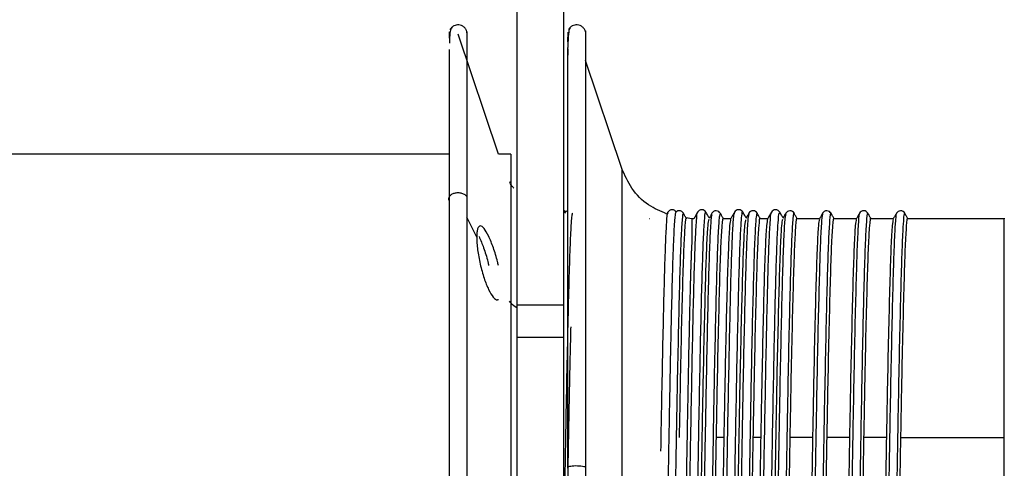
# Paper-space layout '_Normal a' of a CAD drawing. Header units: inches. Extents: x -0.5 to 3.7, y -6.4 to 5.5.
# Tile 4 of 5: x 1.6 to 3.7, y -0.2 to 0.7. Entities that reach past the tile are written whole.
import ezdxf

# ---------------------------------------------------------------- set-up
doc = ezdxf.new("R2010")
doc.units = ezdxf.units.IN
doc.header["$MEASUREMENT"] = 0

psp = doc.layouts.new('_Normal a')

# ---------------------------------------------------------------- linework, layer by layer
at = {"color": 7, "linetype": 'Continuous', "lineweight": 25}
for p, q in [((2.6559, 5.4631), (2.6559, -6.3624)), ((2.7559, 5.4631), (2.7559, -6.3624)), ((2.5119, 0.697), (2.5117, 0.6838)), ((2.7647, 0.6962), (2.7645, 0.6756)), ((2.512, 0.6837), (2.512, 0.682)), ((2.6168, 0.4362), (2.5306, 0.6921)), ((2.7648, 0.6856), (2.7648, 0.6755)), ((2.8799, 0.4057), (2.8025, 0.6356)), ((2.512, 0.4362), (0.6749, 0.4362)), ((2.6434, 0.4362), (2.6168, 0.4362)), ((2.5704, 0.2588), (2.5496, 0.3014)), ((2.9397, 0.2981), (2.9395, 0.2984)), ((2.9786, 0.3124), (2.9757, 0.3074)), ((2.9786, 0.3103), (2.9787, 0.3102)), ((3.0292, 0.2984), (3.0172, 0.3002)), ((3.0337, 0.2984), (3.0291, 0.2984)), ((3.1125, 0.2984), (3.0968, 0.2984)), ((3.1513, 0.3077), (3.1511, 0.3072)), ((3.1912, 0.2984), (3.1755, 0.2984)), ((3.2477, 0.3085), (3.2476, 0.3093)), ((3.3019, 0.2984), (3.2543, 0.2984)), ((3.3807, 0.2984), (3.333, 0.2984)), ((3.3875, 0.3089), (3.3874, 0.3092)), ((3.4594, 0.2984), (3.4117, 0.2984)), ((3.4662, 0.3079), (3.4661, 0.308)), ((3.6963, 0.2984), (3.4905, 0.2984)), ((2.6559, 0.1145), (2.7559, 0.1145)), ((2.6559, 0.0459), (2.7559, 0.0459)), ((3.0978, -0.1684), (3.0819, -0.1684)), ((3.1765, -0.1684), (3.1606, -0.1684)), ((3.2872, -0.1684), (3.2394, -0.1684)), ((3.366, -0.1684), (3.3181, -0.1684)), ((3.4447, -0.1684), (3.3969, -0.1684)), ((3.4756, -0.1684), (3.6963, -0.1684))]:
    psp.add_line(p, q, dxfattribs=at)
for points, knots in [([(2.5177, 0.7057), (2.5165, 0.705), (2.5143, 0.7038), (2.5126, 0.6897), (2.5121, 0.677), (2.512, 0.6728)], [0, 0, 0, 0, 0.446581, 0.815259, 1, 1, 1, 1]), ([(2.5496, 0.6972), (2.549, 0.699), (2.5477, 0.7027), (2.5436, 0.7073), (2.5383, 0.7106), (2.5324, 0.712), (2.5267, 0.7116), (2.5214, 0.7098), (2.5165, 0.7064), (2.5143, 0.703), (2.5132, 0.7012)], [0, 0, 0, 0, 0.120838, 0.24988, 0.381863, 0.510725, 0.631265, 0.745703, 0.869469, 1, 1, 1, 1]), ([(2.5496, 0.6951), (2.5496, 0.6958), (2.5496, 0.7029), (2.5496, 0.6747), (2.5496, 0.6076), (2.5496, 0.4975), (2.5496, 0.3952), (2.5496, 0.344)], [0, 0, 0, 0, 0.02594, 0.269455, 0.51297, 0.756485, 1, 1, 1, 1]), ([(2.7708, 0.7052), (2.7696, 0.7048), (2.7672, 0.7041), (2.7655, 0.6861), (2.765, 0.6687), (2.7649, 0.6633)], [0, 0, 0, 0, 0.439646, 0.824937, 1, 1, 1, 1]), ([(2.8025, 0.6972), (2.8019, 0.699), (2.8005, 0.7027), (2.7965, 0.7073), (2.7912, 0.7106), (2.7853, 0.712), (2.7795, 0.7117), (2.7742, 0.7098), (2.7694, 0.7064), (2.7672, 0.703), (2.7661, 0.7013)], [0, 0, 0, 0, 0.120794, 0.249924, 0.382036, 0.510964, 0.631414, 0.745642, 0.869377, 1, 1, 1, 1]), ([(2.8025, 0.6967), (2.8025, 0.6969), (2.8025, 0.7042), (2.8025, 0.678), (2.8025, 0.6153), (2.8025, 0.5065), (2.8025, 0.3624), (2.8025, 0.1866), (2.8025, -0.013), (2.8025, -0.1588), (2.8025, -0.2317)], [0, 0, 0, 0, 0.0031, 0.145514, 0.287929, 0.430343, 0.572757, 0.715171, 0.857586, 1, 1, 1, 1]), ([(2.512, 0.3362), (2.512, 0.3872), (2.512, 0.4892), (2.512, 0.593), (2.512, 0.6504), (2.512, 0.6592), (2.512, 0.6593)], [0, 0, 0, 0, 0.332691, 0.665383, 0.998074, 1, 1, 1, 1]), ([(2.7648, 0.6608), (2.7647, 0.6574), (2.7644, 0.6467), (2.7642, 0.6313), (2.7642, 0.6188), (2.7642, 0.6178)], [0, 0, 0, 0, 0.297234, 0.943334, 1, 1, 1, 1]), ([(2.7648, -0.2338), (2.7648, -0.1617), (2.7648, -0.0174), (2.7648, 0.1803), (2.7648, 0.3541), (2.7648, 0.4981), (2.7648, 0.6008), (2.7648, 0.6557), (2.7648, 0.6634), (2.7648, 0.6637)], [0, 0, 0, 0, 0.165654, 0.331308, 0.496962, 0.662616, 0.82827, 0.993924, 1, 1, 1, 1]), ([(2.6434, 0.4362), (2.6434, 0.4362), (2.6434, 0.3429), (2.6434, 0.0106), (2.6434, -0.2147), (2.6434, -0.4496)], [0, 0, 0, 0, 0.5, 0.5, 1, 1, 1, 1]), ([(2.9763, 0.3085), (2.9629, 0.3142), (2.934, 0.3265), (2.8996, 0.3611), (2.8864, 0.3911), (2.8799, 0.4056)], [0, 0, 0, 0, 0.308889, 0.662965, 1, 1, 1, 1]), ([(2.8799, 0.404), (2.8799, 0.4044), (2.8799, 0.4055), (2.8799, 0.3937), (2.8799, 0.3701), (2.8799, 0.3353), (2.8799, 0.2788), (2.8799, 0.1922), (2.8799, 0.0718), (2.8799, -0.052), (2.8799, -0.1713), (2.8799, -0.2501), (2.8799, -0.2871)], [0, 0, 0, 0, 0.041684, 0.130143, 0.216629, 0.300617, 0.381678, 0.533598, 0.671187, 0.794251, 0.903466, 1, 1, 1, 1]), ([(2.6494, 0.3638), (2.6479, 0.3654), (2.6441, 0.3693), (2.6421, 0.3744), (2.6409, 0.3774)], [0, 0, 0, 0, 0.406267, 1, 1, 1, 1]), ([(2.512, 0.3362), (2.5112, 0.3377), (2.5108, 0.3395), (2.5112, 0.3433), (2.5119, 0.3452), (2.5145, 0.3486), (2.5163, 0.3501), (2.5204, 0.3523), (2.5227, 0.3531), (2.5271, 0.354), (2.5297, 0.3542), (2.5349, 0.3539), (2.5376, 0.3534), (2.5425, 0.3516), (2.5446, 0.3503), (2.5479, 0.3473), (2.549, 0.3456), (2.5496, 0.344)], [0, 0, 0, 0, 0.125, 0.125, 0.25, 0.25, 0.375, 0.375, 0.5, 0.5, 0.625, 0.625, 0.75, 0.75, 0.875, 0.875, 1, 1, 1, 1]), ([(2.5496, 0.344), (2.5496, 0.2869), (2.5496, 0.1726), (2.5496, -0.0309), (2.5496, -0.2483), (2.5496, -0.474), (2.5496, -0.6986), (2.5496, -0.9137), (2.5496, -1.111), (2.5496, -1.2828), (2.5496, -1.4228), (2.5496, -1.5244), (2.5496, -1.5864), (2.5496, -1.5918), (2.5496, -1.5943)], [0, 0, 0, 0, 0.08408, 0.168159, 0.252239, 0.336319, 0.420399, 0.504478, 0.588558, 0.672638, 0.756717, 0.840797, 0.924877, 1, 1, 1, 1]), ([(2.512, -1.5692), (2.512, -1.5688), (2.512, -1.5631), (2.512, -1.5115), (2.512, -1.4137), (2.512, -1.2743), (2.512, -1.1045), (2.512, -0.9091), (2.512, -0.6961), (2.512, -0.4737), (2.512, -0.2503), (2.512, -0.035), (2.512, 0.1665), (2.512, 0.2796), (2.512, 0.3362)], [0, 0, 0, 0, 0.008173, 0.098339, 0.188505, 0.278671, 0.368837, 0.459003, 0.549169, 0.639335, 0.729502, 0.819668, 0.909834, 1, 1, 1, 1]), ([(2.76, 0.3126), (2.7592, 0.3141), (2.7582, 0.3158), (2.7562, 0.3162), (2.756, 0.3163)], [0, 0, 0, 0, 0.907569, 1, 1, 1, 1]), ([(2.9964, 0.3124), (2.9954, 0.3138), (2.9934, 0.3165), (2.9875, 0.3183), (2.9817, 0.3165), (2.9796, 0.3138), (2.9786, 0.3124)], [0, 0, 0, 0, 0.246863, 0.500417, 0.753763, 1, 1, 1, 1]), ([(3.0115, 0.3101), (3.0105, 0.3115), (3.0084, 0.3142), (3.0026, 0.3159), (2.9975, 0.3145), (2.9958, 0.3125), (2.9953, 0.3117)], [0, 0, 0, 0, 0.276807, 0.561979, 0.847556, 1, 1, 1, 1]), ([(3.0596, 0.3124), (3.0586, 0.3138), (3.0565, 0.3165), (3.0507, 0.3183), (3.0449, 0.3165), (3.0428, 0.3138), (3.0418, 0.3124)], [0, 0, 0, 0, 0.24687, 0.50057, 0.753988, 1, 1, 1, 1]), ([(3.0902, 0.31), (3.0892, 0.3114), (3.0872, 0.3141), (3.0814, 0.3159), (3.0755, 0.3142), (3.0735, 0.3115), (3.0725, 0.3101)], [0, 0, 0, 0, 0.24598, 0.499246, 0.752884, 1, 1, 1, 1]), ([(3.0989, -1.2096), (3.099, -1.21), (3.1, -1.2119), (3.1016, -1.1927), (3.1038, -1.1519), (3.1059, -1.0888), (3.1081, -1.0074), (3.1103, -0.9091), (3.1124, -0.7976), (3.1145, -0.676), (3.1167, -0.5475), (3.1189, -0.4159), (3.121, -0.2858), (3.1231, -0.1604), (3.1253, -0.0431), (3.1275, 0.0619), (3.1296, 0.1518), (3.1317, 0.224), (3.1339, 0.2771), (3.1361, 0.3059), (3.1375, 0.3171), (3.1382, 0.3124), (3.1382, 0.3123)], [0, 0, 0, 0, 0.0147494, 0.0698109, 0.1246385, 0.1787379, 0.2335078, 0.2885813, 0.3431429, 0.3973364, 0.452302, 0.5072911, 0.5615247, 0.6160329, 0.6710991, 0.7259081, 0.7800058, 0.8347955, 0.8898657, 0.9444009, 0.9986136, 1, 1, 1, 1]), ([(3.1383, 0.3125), (3.1373, 0.3138), (3.1353, 0.3165), (3.1294, 0.3183), (3.1236, 0.3165), (3.1216, 0.3138), (3.1206, 0.3124)], [0, 0, 0, 0, 0.246747, 0.500557, 0.754091, 1, 1, 1, 1]), ([(3.1689, 0.3101), (3.1679, 0.3115), (3.1659, 0.3142), (3.1601, 0.3159), (3.1542, 0.3142), (3.1522, 0.3115), (3.1512, 0.3101)], [0, 0, 0, 0, 0.245779, 0.499298, 0.753164, 1, 1, 1, 1]), ([(3.217, 0.3125), (3.216, 0.3138), (3.214, 0.3165), (3.2082, 0.3183), (3.2023, 0.3165), (3.2003, 0.3137), (3.1993, 0.3124)], [0, 0, 0, 0, 0.246997, 0.500592, 0.753894, 1, 1, 1, 1]), ([(3.2477, 0.3101), (3.2467, 0.3115), (3.2446, 0.3142), (3.2388, 0.3159), (3.233, 0.3141), (3.2309, 0.3114), (3.2299, 0.3101)], [0, 0, 0, 0, 0.245887, 0.499279, 0.753026, 1, 1, 1, 1]), ([(3.3265, 0.31), (3.3255, 0.3114), (3.3234, 0.3141), (3.3176, 0.3159), (3.3117, 0.3142), (3.3097, 0.3115), (3.3087, 0.3101)], [0, 0, 0, 0, 0.245998, 0.499242, 0.752861, 1, 1, 1, 1]), ([(3.4052, 0.3101), (3.4042, 0.3114), (3.4021, 0.3142), (3.3963, 0.3159), (3.3905, 0.3142), (3.3884, 0.3115), (3.3874, 0.3101)], [0, 0, 0, 0, 0.245745, 0.499303, 0.753205, 1, 1, 1, 1]), ([(3.4839, 0.3101), (3.4829, 0.3115), (3.4809, 0.3142), (3.475, 0.3159), (3.4692, 0.3141), (3.4671, 0.3114), (3.4661, 0.3101)], [0, 0, 0, 0, 0.245852, 0.499287, 0.753074, 1, 1, 1, 1]), ([(2.7751, 0.3077), (2.7749, 0.3087), (2.774, 0.3134), (2.7722, 0.2958), (2.7698, 0.2546), (2.7676, 0.1879), (2.7653, 0.1002), (2.7629, -0.0066), (2.7606, -0.1281), (2.7584, -0.2602), (2.7568, -0.3549), (2.7559, -0.4038), (2.7559, -0.4061)], [0, 0, 0, 0, 0.03391, 0.154348, 0.275088, 0.394163, 0.51388, 0.634745, 0.754707, 0.87361, 0.994247, 1, 1, 1, 1]), ([(2.7648, 0.3149), (2.7634, 0.3146), (2.7602, 0.314), (2.7585, 0.3115), (2.7575, 0.3101)], [0, 0, 0, 0, 0.423955, 1, 1, 1, 1]), ([(2.7598, 0.3125), (2.7598, 0.3127), (2.7599, 0.3129), (2.7599, 0.3126), (2.7599, 0.3124)], [0, 0, 0, 0, 0.408499, 1, 1, 1, 1]), ([(2.957, -1.2117), (2.9574, -1.2109), (2.9578, -1.209), (2.9586, -1.2026), (2.9591, -1.1982), (2.9603, -1.1814), (2.9611, -1.1653), (2.9628, -1.1242), (2.9636, -1.0992), (2.9652, -1.0411), (2.966, -1.008), (2.9673, -0.9534), (2.9677, -0.9343), (2.9685, -0.8947), (2.9689, -0.8742), (2.9698, -0.8317), (2.9702, -0.8099), (2.971, -0.7651), (2.9714, -0.7421), (2.9722, -0.6953), (2.9726, -0.6715), (2.9734, -0.6232), (2.9738, -0.5988), (2.9747, -0.5495), (2.9751, -0.5246), (2.9759, -0.4748), (2.9763, -0.4497), (2.9776, -0.3748), (2.9784, -0.325), (2.98, -0.2276), (2.9808, -0.1801), (2.9821, -0.1117), (2.9825, -0.0895), (2.9833, -0.0462), (2.9837, -0.0252), (2.9845, 0.0154), (2.985, 0.035), (2.9858, 0.0725), (2.9862, 0.0904), (2.9874, 0.1417), (2.9882, 0.1719), (2.9894, 0.2112), (2.9898, 0.2233), (2.9907, 0.2454), (2.9911, 0.2553), (2.9919, 0.2729), (2.9923, 0.2805), (2.9932, 0.2934), (2.9936, 0.2987), (2.9944, 0.3068), (2.9948, 0.3096), (2.9956, 0.3128), (2.996, 0.3132), (2.9964, 0.3124)], [0, 0, 0, 0, 0.03125, 0.03125, 0.0625, 0.0625, 0.125, 0.125, 0.1875, 0.1875, 0.25, 0.25, 0.28125, 0.28125, 0.3125, 0.3125, 0.34375, 0.34375, 0.375, 0.375, 0.40625, 0.40625, 0.4375, 0.4375, 0.46875, 0.46875, 0.5, 0.5, 0.5625, 0.5625, 0.625, 0.625, 0.65625, 0.65625, 0.6875, 0.6875, 0.71875, 0.71875, 0.75, 0.75, 0.8125, 0.8125, 0.84375, 0.84375, 0.875, 0.875, 0.90625, 0.90625, 0.9375, 0.9375, 0.96875, 0.96875, 1, 1, 1, 1]), ([(2.9635, -0.1975), (2.9641, -0.166), (2.9654, -0.0932), (2.9674, 0.0089), (2.9695, 0.1071), (2.9716, 0.1888), (2.9738, 0.2523), (2.976, 0.2931), (2.9775, 0.3123), (2.9784, 0.3107), (2.9786, 0.3103)], [0, 0, 0, 0, 0.1098272, 0.2533216, 0.3947805, 0.5375203, 0.681417, 0.8243382, 0.9657152, 1, 1, 1, 1]), ([(3.0114, 0.3075), (3.0109, 0.3081), (3.0096, 0.3096), (3.0074, 0.2823), (3.0051, 0.2306), (3.0029, 0.1552), (3.0006, 0.0595), (2.9982, -0.0536), (2.9959, -0.1798), (2.9937, -0.3152), (2.9913, -0.4554), (2.989, -0.5952), (2.9868, -0.7299), (2.9844, -0.8554), (2.982, -0.9672), (2.9798, -1.0612), (2.9775, -1.1351), (2.9751, -1.1842), (2.9733, -1.2082), (2.9723, -1.2069), (2.972, -1.2065)], [0, 0, 0, 0, 0.0401669, 0.0992446, 0.1580674, 0.2161522, 0.2750411, 0.3340912, 0.3923341, 0.4508654, 0.5099712, 0.5686483, 0.6267884, 0.6857774, 0.7447529, 0.8028798, 0.8615813, 0.9206848, 0.9791872, 1, 1, 1, 1]), ([(3.0025, -1.2109), (3.0026, -1.2113), (3.0034, -1.2159), (3.0049, -1.2037), (3.0071, -1.1726), (3.0092, -1.1179), (3.0113, -1.0444), (3.0135, -0.9528), (3.0157, -0.8466), (3.0178, -0.729), (3.02, -0.603), (3.0222, -0.472), (3.0243, -0.3409), (3.0264, -0.213), (3.0286, -0.0918), (3.0308, 0.0189), (3.0329, 0.1155), (3.035, 0.1954), (3.0372, 0.2571), (3.0394, 0.2958), (3.0409, 0.3134), (3.0418, 0.3112), (3.0419, 0.3108)], [0, 0, 0, 0, 0.0048771, 0.0598071, 0.114854, 0.1692073, 0.2236202, 0.2786826, 0.3335811, 0.3877149, 0.4424401, 0.4975387, 0.5521943, 0.6063595, 0.6613042, 0.7163424, 0.7706678, 0.8251102, 0.8801793, 0.9350612, 0.9891881, 1, 1, 1, 1]), ([(3.0032, -0.1684), (3.004, -0.1242), (3.0056, -0.0355), (3.0081, 0.0789), (3.0106, 0.1732), (3.013, 0.2443), (3.0155, 0.2857), (3.0172, 0.3028), (3.018, 0.2981), (3.018, 0.298)], [0, 0, 0, 0, 0.164951, 0.331823, 0.4974, 0.661789, 0.828532, 0.994624, 1, 1, 1, 1]), ([(3.0184, 0.2981), (3.0172, 0.3001), (3.0149, 0.3041), (3.0126, 0.3081), (3.0115, 0.3101)], [0, 0, 0, 0, 0.499998, 1, 1, 1, 1]), ([(3.0201, -1.2103), (3.0207, -1.2086), (3.0221, -1.2048), (3.0242, -1.1719), (3.0263, -1.1183), (3.0284, -1.0445), (3.0306, -0.9531), (3.0328, -0.8468), (3.0348, -0.7292), (3.037, -0.6032), (3.0392, -0.4723), (3.0414, -0.3412), (3.0434, -0.2133), (3.0456, -0.0921), (3.0478, 0.0186), (3.0499, 0.1153), (3.0521, 0.1953), (3.0543, 0.2569), (3.0565, 0.2962), (3.0581, 0.3142), (3.0592, 0.3108), (3.0595, 0.3098)], [0, 0, 0, 0, 0.046103, 0.1011483, 0.1554998, 0.209911, 0.2649717, 0.3198686, 0.3740007, 0.4287241, 0.483821, 0.5384749, 0.5926384, 0.6475813, 0.7026179, 0.7569416, 0.8113823, 0.8664496, 0.9213298, 0.975455, 1, 1, 1, 1]), ([(3.0292, 0.2974), (3.0292, 0.2968), (3.0292, 0.2955), (3.0292, 0.2782), (3.0292, 0.2559), (3.0292, 0.2447)], [0, 0, 0, 0, 0.289732, 0.644866, 1, 1, 1, 1]), ([(3.0726, 0.3072), (3.0721, 0.307), (3.0709, 0.3064), (3.0688, 0.2767), (3.0665, 0.222), (3.0643, 0.1437), (3.0619, 0.0456), (3.0596, -0.0695), (3.0573, -0.1972), (3.055, -0.3334), (3.0527, -0.4739), (3.0504, -0.6132), (3.0481, -0.747), (3.0458, -0.871), (3.0434, -0.9806), (3.0412, -1.0721), (3.0389, -1.1431), (3.0365, -1.1892), (3.0346, -1.2109), (3.0335, -1.2074), (3.0332, -1.2063)], [0, 0, 0, 0, 0.0347624, 0.0937533, 0.1523563, 0.210368, 0.2692256, 0.32811, 0.386148, 0.4447025, 0.5036981, 0.5621333, 0.6202552, 0.6791897, 0.7379766, 0.7959539, 0.8546559, 0.9136258, 0.9718659, 1, 1, 1, 1]), ([(3.0418, 0.3124), (3.0404, 0.3101), (3.0377, 0.3053), (3.0349, 0.3005), (3.0335, 0.2981)], [0, 0, 0, 0, 0.500003, 1, 1, 1, 1]), ([(3.0902, 0.3084), (3.0895, 0.3084), (3.0881, 0.3082), (3.0859, 0.2768), (3.0836, 0.2218), (3.0813, 0.1436), (3.079, 0.0454), (3.0766, -0.0698), (3.0744, -0.1974), (3.0721, -0.3337), (3.0697, -0.4742), (3.0674, -0.6135), (3.0652, -0.7473), (3.0628, -0.8712), (3.0605, -0.9808), (3.0583, -1.0722), (3.0559, -1.1434), (3.0536, -1.1887), (3.0519, -1.2098), (3.051, -1.2076), (3.0509, -1.2073)], [0, 0, 0, 0, 0.049057, 0.1082207, 0.1669952, 0.2251768, 0.2842068, 0.3432637, 0.4014717, 0.4601976, 0.519366, 0.5779724, 0.6362645, 0.6953715, 0.7543306, 0.8124777, 0.8713517, 0.9304943, 0.9889049, 1, 1, 1, 1]), ([(3.0655, 0.2968), (3.0648, 0.2939), (3.0632, 0.2878), (3.0608, 0.2434), (3.0584, 0.1735), (3.056, 0.0788), (3.0534, -0.0355), (3.0518, -0.1242), (3.051, -0.1684)], [0, 0, 0, 0, 0.152181, 0.322805, 0.491016, 0.660461, 0.831219, 1, 1, 1, 1]), ([(3.0667, 0.3001), (3.0657, 0.3018), (3.0633, 0.3059), (3.061, 0.31), (3.0596, 0.3124)], [0, 0, 0, 0, 0.417748, 1, 1, 1, 1]), ([(3.0725, 0.3101), (3.0713, 0.3081), (3.0693, 0.3046), (3.0672, 0.3011), (3.0663, 0.2995)], [0, 0, 0, 0, 0.565592, 1, 1, 1, 1]), ([(3.0813, -1.209), (3.0817, -1.21), (3.0827, -1.2128), (3.0846, -1.193), (3.0868, -1.1517), (3.0888, -1.0887), (3.091, -1.0072), (3.0932, -0.9089), (3.0954, -0.7974), (3.0974, -0.6758), (3.0996, -0.5472), (3.1018, -0.4157), (3.1039, -0.2855), (3.1061, -0.1601), (3.1083, -0.0428), (3.1105, 0.0621), (3.1125, 0.1519), (3.1147, 0.2243), (3.1169, 0.2763), (3.1189, 0.3067), (3.1201, 0.3094), (3.1206, 0.3106)], [0, 0, 0, 0, 0.028273, 0.083366, 0.138225, 0.192355, 0.247156, 0.302261, 0.356853, 0.411078, 0.466075, 0.521095, 0.575359, 0.629898, 0.684996, 0.739836, 0.793964, 0.848785, 0.903887, 0.958453, 1, 1, 1, 1]), ([(3.0819, -0.1684), (3.0827, -0.1242), (3.0843, -0.0355), (3.0869, 0.0789), (3.0893, 0.1732), (3.0917, 0.2443), (3.0942, 0.2857), (3.0959, 0.3028), (3.0968, 0.2981), (3.0968, 0.298)], [0, 0, 0, 0, 0.164951, 0.331823, 0.4974, 0.661789, 0.828532, 0.994624, 1, 1, 1, 1]), ([(3.0971, 0.2981), (3.096, 0.3001), (3.0937, 0.3041), (3.0913, 0.3081), (3.0902, 0.3101)], [0, 0, 0, 0, 0.4999978, 1, 1, 1, 1]), ([(3.1123, 0.2967), (3.1116, 0.2939), (3.1101, 0.2879), (3.1077, 0.244), (3.1052, 0.1743), (3.1028, 0.08), (3.1003, -0.0346), (3.0978, -0.1649), (3.0962, -0.2601), (3.0954, -0.3075)], [0, 0, 0, 0, 0.127374, 0.273102, 0.41939, 0.56361, 0.708888, 0.855292, 1, 1, 1, 1]), ([(3.1511, 0.3072), (3.1506, 0.3062), (3.1494, 0.3039), (3.1473, 0.2707), (3.145, 0.2128), (3.1427, 0.1317), (3.1404, 0.0311), (3.138, -0.0859), (3.1358, -0.2149), (3.1335, -0.352), (3.1311, -0.4926), (3.1288, -0.6315), (3.1266, -0.7642), (3.1242, -0.8866), (3.1219, -0.9939), (3.1196, -1.0828), (3.1173, -1.1509), (3.1149, -1.1934), (3.1132, -1.2121), (3.1122, -1.2077), (3.1119, -1.2065)], [0, 0, 0, 0, 0.038976, 0.098187, 0.156876, 0.215177, 0.274311, 0.333337, 0.391532, 0.450416, 0.509609, 0.568107, 0.626574, 0.685762, 0.744666, 0.802857, 0.861866, 0.921009, 0.979331, 1, 1, 1, 1]), ([(3.1206, 0.3124), (3.1192, 0.31), (3.1164, 0.3053), (3.1137, 0.3005), (3.1123, 0.2981)], [0, 0, 0, 0, 0.500003, 1, 1, 1, 1]), ([(3.169, 0.3101), (3.1682, 0.309), (3.1667, 0.3068), (3.1643, 0.2709), (3.162, 0.2126), (3.1598, 0.1316), (3.1574, 0.0309), (3.1551, -0.0861), (3.1528, -0.2152), (3.1505, -0.3523), (3.1481, -0.4929), (3.1459, -0.6317), (3.1436, -0.7644), (3.1412, -0.8868), (3.1389, -0.9942), (3.1367, -1.0829), (3.1344, -1.1512), (3.132, -1.1928), (3.1305, -1.2114), (3.1296, -1.2087), (3.1296, -1.2085)], [0, 0, 0, 0, 0.058553, 0.117587, 0.176101, 0.234227, 0.293184, 0.352033, 0.410055, 0.468762, 0.527778, 0.586101, 0.644393, 0.703403, 0.762132, 0.820148, 0.87898, 0.937947, 0.996094, 1, 1, 1, 1]), ([(3.1442, 0.2964), (3.1435, 0.2936), (3.142, 0.2875), (3.1395, 0.2433), (3.1372, 0.1735), (3.1347, 0.0788), (3.1322, -0.0355), (3.1305, -0.1242), (3.1297, -0.1684)], [0, 0, 0, 0, 0.148862, 0.320154, 0.489024, 0.659132, 0.830558, 1, 1, 1, 1]), ([(3.1454, 0.3001), (3.1444, 0.3018), (3.1421, 0.306), (3.1397, 0.3101), (3.1383, 0.3125)], [0, 0, 0, 0, 0.419643, 1, 1, 1, 1]), ([(3.1512, 0.31), (3.15, 0.308), (3.148, 0.3045), (3.1459, 0.301), (3.145, 0.2994)], [0, 0, 0, 0, 0.565596, 1, 1, 1, 1]), ([(3.1599, -1.2116), (3.1606, -1.2108), (3.1621, -1.2091), (3.1643, -1.1779), (3.1664, -1.1271), (3.1685, -1.056), (3.1707, -0.9669), (3.1729, -0.8626), (3.175, -0.7464), (3.1771, -0.6214), (3.1793, -0.4908), (3.1815, -0.3595), (3.1836, -0.231), (3.1858, -0.1086), (3.188, 0.0039), (3.1901, 0.1026), (3.1922, 0.1851), (3.1944, 0.2496), (3.1966, 0.2916), (3.1982, 0.3119), (3.1991, 0.3104), (3.1994, 0.3101)], [0, 0, 0, 0, 0.05473, 0.109693, 0.164077, 0.218236, 0.273138, 0.327993, 0.382073, 0.436563, 0.491541, 0.546193, 0.600199, 0.654947, 0.709905, 0.764261, 0.818445, 0.873356, 0.928198, 0.982262, 1, 1, 1, 1]), ([(3.1606, -0.1684), (3.1615, -0.1242), (3.1631, -0.0355), (3.1656, 0.0789), (3.1681, 0.1732), (3.1704, 0.2443), (3.173, 0.2857), (3.1747, 0.3028), (3.1755, 0.2981), (3.1755, 0.298)], [0, 0, 0, 0, 0.164951, 0.331823, 0.4974, 0.661789, 0.828533, 0.994624, 1, 1, 1, 1]), ([(3.1759, 0.2981), (3.1747, 0.3001), (3.1724, 0.3041), (3.1701, 0.3081), (3.169, 0.3101)], [0, 0, 0, 0, 0.499998, 1, 1, 1, 1]), ([(3.191, 0.2965), (3.1903, 0.2938), (3.1888, 0.2878), (3.1864, 0.244), (3.1839, 0.1743), (3.1815, 0.08), (3.1791, -0.0346), (3.1765, -0.1649), (3.1749, -0.2601), (3.1741, -0.3075)], [0, 0, 0, 0, 0.126113, 0.272051, 0.418551, 0.562979, 0.708467, 0.855083, 1, 1, 1, 1]), ([(3.1776, -1.2095), (3.1781, -1.2087), (3.1793, -1.2069), (3.1813, -1.1778), (3.1834, -1.1273), (3.1855, -1.0561), (3.1877, -0.9671), (3.1899, -0.8628), (3.192, -0.7466), (3.1942, -0.6216), (3.1964, -0.4911), (3.1985, -0.3598), (3.2006, -0.2313), (3.2028, -0.1089), (3.205, 0.0036), (3.2071, 0.1024), (3.2092, 0.185), (3.2114, 0.2493), (3.2136, 0.2919), (3.2154, 0.313), (3.2165, 0.3107), (3.217, 0.3099)], [0, 0, 0, 0, 0.038809, 0.093877, 0.148364, 0.202627, 0.257634, 0.312593, 0.366776, 0.42137, 0.476452, 0.531208, 0.585318, 0.64017, 0.695233, 0.749692, 0.803979, 0.858995, 0.913942, 0.968109, 1, 1, 1, 1]), ([(3.23, 0.3086), (3.2294, 0.3066), (3.2279, 0.3022), (3.2257, 0.2645), (3.2234, 0.2033), (3.2211, 0.1194), (3.2188, 0.0163), (3.2164, -0.1025), (3.2142, -0.2328), (3.2119, -0.3707), (3.2095, -0.5113), (3.2073, -0.6496), (3.205, -0.7812), (3.2026, -0.9018), (3.2003, -1.0069), (3.1981, -1.0931), (3.1957, -1.1582), (3.1934, -1.1971), (3.1917, -1.2131), (3.1908, -1.2083), (3.1907, -1.2074)], [0, 0, 0, 0, 0.049874, 0.108952, 0.167375, 0.225677, 0.284732, 0.343545, 0.40161, 0.46047, 0.519506, 0.577741, 0.636239, 0.695324, 0.753995, 0.812109, 0.871072, 0.930035, 0.988149, 1, 1, 1, 1]), ([(3.1993, 0.3124), (3.1979, 0.31), (3.1951, 0.3052), (3.1924, 0.3004), (3.191, 0.2981)], [0, 0, 0, 0, 0.5000026, 1, 1, 1, 1]), ([(3.2476, 0.3093), (3.2475, 0.3097), (3.2467, 0.3149), (3.2451, 0.3008), (3.2427, 0.2652), (3.2404, 0.2029), (3.2382, 0.1193), (3.2358, 0.0161), (3.2335, -0.1028), (3.2313, -0.2331), (3.2289, -0.371), (3.2266, -0.5116), (3.2243, -0.6499), (3.222, -0.7814), (3.2197, -0.9021), (3.2174, -1.0071), (3.2151, -1.0934), (3.2128, -1.1576), (3.2105, -1.1993), (3.209, -1.2058), (3.2083, -1.209)], [0, 0, 0, 0, 0.004614, 0.0633755, 0.1224858, 0.1809422, 0.2392762, 0.2983642, 0.3572105, 0.4153075, 0.474201, 0.5332693, 0.5915375, 0.6500679, 0.7091863, 0.7678892, 0.826036, 0.8850319, 0.9440278, 1, 1, 1, 1]), ([(3.223, 0.2968), (3.2223, 0.2939), (3.2207, 0.2878), (3.2183, 0.2434), (3.2159, 0.1735), (3.2134, 0.0788), (3.2109, -0.0355), (3.2093, -0.1242), (3.2085, -0.1684)], [0, 0, 0, 0, 0.152454, 0.323023, 0.49118, 0.66057, 0.831273, 1, 1, 1, 1]), ([(3.2242, 0.3001), (3.2232, 0.3018), (3.2208, 0.306), (3.2184, 0.3101), (3.217, 0.3125)], [0, 0, 0, 0, 0.419007, 1, 1, 1, 1]), ([(3.23, 0.3101), (3.2288, 0.3081), (3.2268, 0.3046), (3.2247, 0.3011), (3.2238, 0.2995)], [0, 0, 0, 0, 0.565592, 1, 1, 1, 1]), ([(3.2394, -0.1684), (3.2402, -0.1242), (3.2418, -0.0355), (3.2443, 0.0789), (3.2468, 0.1732), (3.2492, 0.2443), (3.2517, 0.2857), (3.2534, 0.3028), (3.2542, 0.2981), (3.2543, 0.298)], [0, 0, 0, 0, 0.164951, 0.331823, 0.4974, 0.661789, 0.828532, 0.994624, 1, 1, 1, 1]), ([(3.2547, 0.298), (3.2535, 0.3), (3.2512, 0.304), (3.2489, 0.308), (3.2477, 0.31)], [0, 0, 0, 0, 0.499998, 1, 1, 1, 1]), ([(3.3087, 0.3099), (3.308, 0.3066), (3.3065, 0.2999), (3.3041, 0.2577), (3.3019, 0.1933), (3.2996, 0.1068), (3.2972, 0.0013), (3.2949, -0.1193), (3.2927, -0.2509), (3.2903, -0.3894), (3.288, -0.53), (3.2857, -0.6676), (3.2834, -0.798), (3.281, -0.9168), (3.2788, -1.0196), (3.2765, -1.103), (3.2742, -1.1652), (3.2718, -1.2002), (3.2703, -1.2141), (3.2695, -1.209), (3.2694, -1.2086)], [0, 0, 0, 0, 0.057506, 0.116551, 0.174823, 0.233274, 0.292353, 0.351057, 0.409151, 0.468091, 0.527071, 0.585204, 0.643835, 0.702921, 0.761459, 0.819658, 0.878677, 0.937562, 0.995629, 1, 1, 1, 1]), ([(3.3264, 0.3079), (3.3262, 0.3089), (3.3253, 0.3139), (3.3235, 0.2976), (3.3212, 0.2583), (3.3189, 0.193), (3.3166, 0.1066), (3.3143, 0.001), (3.3119, -0.1196), (3.3097, -0.2512), (3.3074, -0.3897), (3.305, -0.5303), (3.3028, -0.6679), (3.3005, -0.7982), (3.2981, -0.9171), (3.2958, -1.0197), (3.2936, -1.1034), (3.2912, -1.1644), (3.289, -1.2017), (3.2876, -1.2059), (3.287, -1.2079)], [0, 0, 0, 0, 0.013574, 0.072297, 0.131235, 0.1894, 0.247745, 0.306716, 0.365312, 0.4233, 0.482132, 0.541005, 0.599033, 0.657556, 0.716534, 0.774965, 0.833058, 0.891969, 0.950747, 1, 1, 1, 1]), ([(3.3018, 0.297), (3.301, 0.2941), (3.2995, 0.288), (3.297, 0.2434), (3.2946, 0.1735), (3.2922, 0.0788), (3.2896, -0.0355), (3.288, -0.1242), (3.2872, -0.1684)], [0, 0, 0, 0, 0.15426, 0.324466, 0.492264, 0.661293, 0.831633, 1, 1, 1, 1]), ([(3.3087, 0.3102), (3.3076, 0.3082), (3.3053, 0.3042), (3.303, 0.3002), (3.3018, 0.2982)], [0, 0, 0, 0, 0.500002, 1, 1, 1, 1]), ([(3.3181, -0.1684), (3.3189, -0.1242), (3.3205, -0.0355), (3.3231, 0.0789), (3.3255, 0.1732), (3.3279, 0.2443), (3.3304, 0.2857), (3.3321, 0.3028), (3.333, 0.2981), (3.333, 0.298)], [0, 0, 0, 0, 0.1649512, 0.3318231, 0.4974, 0.6617893, 0.8285325, 0.9946238, 1, 1, 1, 1]), ([(3.3334, 0.2981), (3.3322, 0.3001), (3.3299, 0.3041), (3.3276, 0.3081), (3.3264, 0.3101)], [0, 0, 0, 0, 0.499998, 1, 1, 1, 1]), ([(3.3874, 0.3092), (3.3873, 0.3094), (3.3865, 0.3121), (3.3849, 0.2932), (3.3825, 0.2512), (3.3803, 0.1828), (3.378, 0.0938), (3.3756, -0.014), (3.3733, -0.1363), (3.3711, -0.269), (3.3687, -0.4082), (3.3664, -0.5486), (3.3642, -0.6855), (3.3618, -0.8146), (3.3595, -0.9315), (3.3572, -1.0318), (3.3549, -1.1127), (3.3526, -1.1708), (3.3503, -1.2062), (3.3488, -1.2083), (3.348, -1.2093)], [0, 0, 0, 0, 0.004067, 0.062924, 0.121862, 0.179963, 0.238495, 0.297522, 0.356042, 0.414151, 0.473095, 0.531944, 0.589962, 0.648651, 0.707662, 0.765993, 0.824263, 0.883262, 0.941994, 1, 1, 1, 1]), ([(3.4051, 0.3073), (3.4048, 0.3085), (3.4038, 0.3128), (3.4019, 0.2939), (3.3996, 0.2509), (3.3973, 0.1827), (3.395, 0.0936), (3.3927, -0.0143), (3.3904, -0.1366), (3.3881, -0.2693), (3.3858, -0.4084), (3.3834, -0.5489), (3.3812, -0.6858), (3.3789, -0.8148), (3.3765, -0.9318), (3.3742, -1.032), (3.372, -1.1129), (3.3696, -1.1706), (3.3676, -1.2034), (3.3663, -1.2056), (3.3658, -1.2065)], [0, 0, 0, 0, 0.0206693, 0.0796956, 0.1388026, 0.1970695, 0.2557699, 0.3149661, 0.3736532, 0.4319294, 0.491042, 0.5500604, 0.6082443, 0.6671017, 0.7262816, 0.7847805, 0.8432169, 0.9023856, 0.9612855, 1, 1, 1, 1]), ([(3.3805, 0.2965), (3.3797, 0.2937), (3.3782, 0.2876), (3.3758, 0.2433), (3.3734, 0.1735), (3.3709, 0.0788), (3.3684, -0.0355), (3.3668, -0.1242), (3.366, -0.1684)], [0, 0, 0, 0, 0.149808, 0.320909, 0.489591, 0.65951, 0.830746, 1, 1, 1, 1]), ([(3.3874, 0.3101), (3.3862, 0.3081), (3.3839, 0.3041), (3.3816, 0.3001), (3.3805, 0.2981)], [0, 0, 0, 0, 0.500002, 1, 1, 1, 1]), ([(3.3969, -0.1684), (3.3977, -0.1242), (3.3993, -0.0355), (3.4018, 0.0789), (3.4043, 0.1732), (3.4067, 0.2443), (3.4092, 0.2857), (3.4109, 0.3028), (3.4117, 0.2981), (3.4117, 0.298)], [0, 0, 0, 0, 0.164951, 0.331823, 0.4974, 0.661789, 0.828533, 0.994624, 1, 1, 1, 1]), ([(3.4121, 0.2981), (3.4109, 0.3001), (3.4086, 0.3041), (3.4063, 0.3081), (3.4052, 0.3101)], [0, 0, 0, 0, 0.4999978, 1, 1, 1, 1]), ([(3.4661, 0.308), (3.466, 0.3084), (3.4651, 0.3105), (3.4633, 0.2891), (3.461, 0.2433), (3.4587, 0.1721), (3.4564, 0.0804), (3.4541, -0.0296), (3.4518, -0.1535), (3.4495, -0.2873), (3.4472, -0.427), (3.4448, -0.5672), (3.4426, -0.7033), (3.4403, -0.831), (3.4379, -0.9459), (3.4357, -1.0438), (3.4334, -1.1219), (3.431, -1.1766), (3.4288, -1.2073), (3.4275, -1.2075), (3.4269, -1.2075)], [0, 0, 0, 0, 0.011679, 0.070823, 0.129914, 0.188159, 0.247032, 0.306268, 0.364862, 0.423304, 0.482511, 0.54149, 0.599708, 0.658715, 0.717911, 0.776314, 0.834952, 0.894192, 0.95303, 1, 1, 1, 1]), ([(3.4838, 0.3071), (3.4834, 0.3082), (3.4823, 0.3116), (3.4804, 0.2896), (3.478, 0.2431), (3.4758, 0.172), (3.4735, 0.0802), (3.4711, -0.0298), (3.4688, -0.1537), (3.4666, -0.2876), (3.4642, -0.4272), (3.4619, -0.5675), (3.4597, -0.7035), (3.4573, -0.8312), (3.4549, -0.9461), (3.4527, -1.0439), (3.4504, -1.1221), (3.448, -1.1764), (3.4461, -1.2056), (3.4449, -1.2061), (3.4445, -1.2063)], [0, 0, 0, 0, 0.0282553, 0.0872628, 0.1462166, 0.2043268, 0.2630632, 0.3221616, 0.3806195, 0.4389258, 0.4979964, 0.5568387, 0.6149211, 0.6737918, 0.7328505, 0.7911174, 0.8496197, 0.9087229, 0.9674242, 1, 1, 1, 1]), ([(3.4592, 0.2965), (3.4585, 0.2936), (3.4569, 0.2876), (3.4545, 0.2433), (3.4521, 0.1735), (3.4497, 0.0788), (3.4471, -0.0355), (3.4455, -0.1242), (3.4447, -0.1684)], [0, 0, 0, 0, 0.1492882, 0.3204944, 0.4892795, 0.6593023, 0.8306431, 1, 1, 1, 1]), ([(3.4661, 0.31), (3.465, 0.308), (3.4627, 0.304), (3.4603, 0.3), (3.4592, 0.298)], [0, 0, 0, 0, 0.500002, 1, 1, 1, 1]), ([(3.4756, -0.1684), (3.4764, -0.1242), (3.478, -0.0355), (3.4806, 0.0788), (3.483, 0.1732), (3.4854, 0.2443), (3.4879, 0.2856), (3.4896, 0.3028), (3.4905, 0.2981), (3.4905, 0.298)], [0, 0, 0, 0, 0.164933, 0.331786, 0.497345, 0.661715, 0.828439, 0.994513, 1, 1, 1, 1]), ([(3.4908, 0.2981), (3.4897, 0.3001), (3.4874, 0.3041), (3.485, 0.3081), (3.4839, 0.3101)], [0, 0, 0, 0, 0.499998, 1, 1, 1, 1]), ([(3.6963, -0.1684), (3.6963, -0.1241), (3.6963, -0.0354), (3.6963, 0.0788), (3.6963, 0.1732), (3.6963, 0.2444), (3.6963, 0.2856), (3.6963, 0.3028), (3.6963, 0.2981), (3.6963, 0.2979)], [0, 0, 0, 0, 0.165651, 0.331302, 0.496953, 0.662604, 0.828256, 0.993907, 1, 1, 1, 1]), ([(2.6166, 0.1989), (2.616, 0.2016), (2.6131, 0.2144), (2.606, 0.2372), (2.5959, 0.2622), (2.5859, 0.2791), (2.5788, 0.2841), (2.5746, 0.2819), (2.5722, 0.2771), (2.5707, 0.2696), (2.5705, 0.2624), (2.5704, 0.2588)], [0, 0, 0, 0, 0.040879, 0.200214, 0.359724, 0.519373, 0.678909, 0.761012, 0.839481, 0.920328, 1, 1, 1, 1]), ([(2.5704, 0.2588), (2.5705, 0.2548), (2.5707, 0.2467), (2.5722, 0.2324), (2.5745, 0.2172), (2.5788, 0.1964), (2.5858, 0.171), (2.5958, 0.1459), (2.606, 0.1296), (2.6131, 0.1243), (2.616, 0.1261), (2.6166, 0.1264)], [0, 0, 0, 0, 0.079537, 0.160242, 0.238466, 0.320292, 0.479596, 0.63903, 0.798589, 0.958269, 1, 1, 1, 1]), ([(2.5754, 0.2603), (2.5787, 0.2527), (2.5853, 0.2374), (2.5924, 0.2144), (2.5953, 0.2016), (2.5959, 0.1989)], [0, 0, 0, 0, 0.437216, 0.884919, 1, 1, 1, 1]), ([(3.0292, 0.2447), (3.0291, 0.2425), (3.0288, 0.238), (3.0285, 0.2307), (3.0282, 0.2231), (3.0279, 0.2151), (3.0276, 0.2068), (3.0273, 0.198), (3.027, 0.1889), (3.0267, 0.1794), (3.0264, 0.1696), (3.0261, 0.1594), (3.0258, 0.149), (3.0256, 0.1381), (3.0253, 0.127), (3.025, 0.1156), (3.0247, 0.1039), (3.0244, 0.0919), (3.0241, 0.0796), (3.0239, 0.0669), (3.0236, 0.0539), (3.0233, 0.0405), (3.0229, 0.0246), (3.0225, 0.0056), (3.0221, -0.0168), (3.0216, -0.0404), (3.0211, -0.0653), (3.0206, -0.0915), (3.0201, -0.119), (3.0196, -0.1477), (3.0191, -0.1775), (3.0185, -0.2085), (3.018, -0.2406), (3.0174, -0.2736), (3.0171, -0.296), (3.0169, -0.3074)], [0, 0, 0, 0, 0.023829, 0.047686, 0.071564, 0.095456, 0.119357, 0.143259, 0.167154, 0.191037, 0.214901, 0.238738, 0.262543, 0.286308, 0.310027, 0.333693, 0.357301, 0.380861, 0.404498, 0.428233, 0.452061, 0.475973, 0.499965, 0.536102, 0.573341, 0.611662, 0.651045, 0.691461, 0.732879, 0.775262, 0.818568, 0.862749, 0.907754, 0.953525, 1, 1, 1, 1]), ([(2.6559, 0.1082), (2.6514, 0.1113), (2.6451, 0.1156), (2.6416, 0.1211), (2.6406, 0.1227)], [0, 0, 0, 0, 0.719556, 1, 1, 1, 1]), ([(2.7559, -0.7663), (2.7562, -0.7493), (2.7566, -0.7318), (2.7573, -0.6966), (2.7576, -0.6788), (2.7586, -0.625), (2.7592, -0.5886), (2.7602, -0.5331), (2.7605, -0.5145), (2.7612, -0.4769), (2.7616, -0.458), (2.7626, -0.4018), (2.7632, -0.3647), (2.7642, -0.3096), (2.7646, -0.2913), (2.7652, -0.2549), (2.7655, -0.2367), (2.7665, -0.183), (2.7671, -0.1485), (2.7684, -0.0819), (2.769, -0.0498), (2.77, -0.0037), (2.7704, 0.0114), (2.771, 0.0404), (2.7713, 0.0545), (2.7717, 0.0681)], [0, 0, 0, 0, 0.0625, 0.0625, 0.125, 0.125, 0.25, 0.25, 0.3125, 0.3125, 0.375, 0.375, 0.5, 0.5, 0.5625, 0.5625, 0.625, 0.625, 0.75, 0.75, 0.875, 0.875, 0.9375, 0.9375, 1, 1, 1, 1]), ([(3.051, -0.1684), (3.0502, -0.2146), (3.0486, -0.3075), (3.0461, -0.4553), (3.0436, -0.6018), (3.0412, -0.7427), (3.0387, -0.8725), (3.0362, -0.9858), (3.0338, -1.0787), (3.0313, -1.1469), (3.0288, -1.19), (3.0273, -1.1948), (3.0265, -1.1972)], [0, 0, 0, 0, 0.099945, 0.201054, 0.301378, 0.400983, 0.502014, 0.60265, 0.702083, 0.802958, 0.903829, 1, 1, 1, 1]), ([(3.0578, -1.1951), (3.0584, -1.1929), (3.0599, -1.1882), (3.0622, -1.1467), (3.0647, -1.0787), (3.0671, -0.9858), (3.0696, -0.8725), (3.0721, -0.7427), (3.0745, -0.6018), (3.077, -0.4553), (3.0795, -0.3075), (3.0811, -0.2146), (3.0819, -0.1684)], [0, 0, 0, 0, 0.081295, 0.18383, 0.286362, 0.387431, 0.489729, 0.592422, 0.693662, 0.795644, 0.898417, 1, 1, 1, 1]), ([(3.1297, -0.1684), (3.1289, -0.2146), (3.1273, -0.3075), (3.1248, -0.4553), (3.1223, -0.6018), (3.1199, -0.7427), (3.1174, -0.8725), (3.1149, -0.9858), (3.1126, -1.0787), (3.1101, -1.1469), (3.1076, -1.19), (3.106, -1.1948), (3.1052, -1.1972)], [0, 0, 0, 0, 0.099945, 0.201054, 0.301378, 0.400983, 0.502014, 0.60265, 0.702083, 0.802958, 0.903829, 1, 1, 1, 1]), ([(3.1365, -1.1952), (3.1372, -1.193), (3.1386, -1.1883), (3.141, -1.1467), (3.1435, -1.0787), (3.1458, -0.9858), (3.1483, -0.8725), (3.1509, -0.7427), (3.1532, -0.6018), (3.1557, -0.4553), (3.1582, -0.3075), (3.1598, -0.2146), (3.1606, -0.1684)], [0, 0, 0, 0, 0.082113, 0.184557, 0.286998, 0.387977, 0.490184, 0.592784, 0.693934, 0.795826, 0.898507, 1, 1, 1, 1]), ([(3.2085, -0.1684), (3.2077, -0.2146), (3.2061, -0.3075), (3.2035, -0.4553), (3.2011, -0.6018), (3.1987, -0.7427), (3.1962, -0.8725), (3.1937, -0.9858), (3.1913, -1.0787), (3.1888, -1.1469), (3.1863, -1.19), (3.1848, -1.1948), (3.184, -1.1972)], [0, 0, 0, 0, 0.099945, 0.201054, 0.301378, 0.400983, 0.502014, 0.60265, 0.702083, 0.802958, 0.903829, 1, 1, 1, 1]), ([(3.2152, -1.1953), (3.2159, -1.1932), (3.2173, -1.1884), (3.2197, -1.1468), (3.2222, -1.0787), (3.2246, -0.9858), (3.2271, -0.8725), (3.2296, -0.7427), (3.232, -0.6018), (3.2344, -0.4553), (3.237, -0.3075), (3.2386, -0.2146), (3.2394, -0.1684)], [0, 0, 0, 0, 0.083351, 0.185657, 0.28796, 0.388803, 0.490871, 0.593334, 0.694347, 0.796101, 0.898644, 1, 1, 1, 1]), ([(3.2872, -0.1684), (3.2864, -0.2142), (3.2856, -0.2609), (3.2848, -0.3104), (3.2847, -0.3114)], [0, 0, 0, 0, 0.9794427, 1, 1, 1, 1]), ([(3.294, -1.1954), (3.2946, -1.1932), (3.2961, -1.1884), (3.2984, -1.1468), (3.301, -1.0787), (3.3033, -0.9858), (3.3058, -0.8725), (3.3083, -0.7427), (3.3107, -0.6018), (3.3132, -0.4553), (3.3157, -0.3075), (3.3173, -0.2146), (3.3181, -0.1684)], [0, 0, 0, 0, 0.083422, 0.18572, 0.288015, 0.38885, 0.490911, 0.593365, 0.694371, 0.796117, 0.898652, 1, 1, 1, 1]), ([(3.366, -0.1684), (3.3652, -0.2146), (3.3635, -0.3075), (3.361, -0.4553), (3.3586, -0.6018), (3.3562, -0.7427), (3.3536, -0.8725), (3.3512, -0.9858), (3.3488, -1.0787), (3.3463, -1.1469), (3.3438, -1.19), (3.3422, -1.1948), (3.3415, -1.1972)], [0, 0, 0, 0, 0.099945, 0.201054, 0.301378, 0.400983, 0.502014, 0.60265, 0.702083, 0.802958, 0.903829, 1, 1, 1, 1]), ([(3.3727, -1.1952), (3.3734, -1.193), (3.3748, -1.1883), (3.3772, -1.1467), (3.3797, -1.0787), (3.3821, -0.9858), (3.3846, -0.8725), (3.3871, -0.7427), (3.3895, -0.6018), (3.3919, -0.4553), (3.3944, -0.3075), (3.3961, -0.2146), (3.3969, -0.1684)], [0, 0, 0, 0, 0.082105, 0.18455, 0.286991, 0.387971, 0.490179, 0.592781, 0.693932, 0.795824, 0.898507, 1, 1, 1, 1]), ([(3.4447, -0.1684), (3.4439, -0.2146), (3.4423, -0.3075), (3.4398, -0.4553), (3.4373, -0.6018), (3.4349, -0.7427), (3.4324, -0.8725), (3.4299, -0.9858), (3.4275, -1.0787), (3.425, -1.1469), (3.4225, -1.19), (3.421, -1.1948), (3.4202, -1.1972)], [0, 0, 0, 0, 0.099945, 0.201054, 0.301378, 0.400983, 0.502014, 0.60265, 0.702083, 0.802958, 0.903829, 1, 1, 1, 1]), ([(3.4515, -1.195), (3.4521, -1.1929), (3.4536, -1.1882), (3.4559, -1.1467), (3.4584, -1.0787), (3.4608, -0.9858), (3.4633, -0.8725), (3.4658, -0.7427), (3.4682, -0.6018), (3.4707, -0.4553), (3.4732, -0.3075), (3.4748, -0.2146), (3.4756, -0.1684)], [0, 0, 0, 0, 0.081236, 0.183778, 0.286317, 0.387392, 0.489697, 0.592396, 0.693642, 0.795631, 0.898411, 1, 1, 1, 1]), ([(3.6963, -1.1971), (3.6963, -1.1948), (3.6963, -1.1899), (3.6963, -1.1469), (3.6963, -1.0787), (3.6963, -0.9858), (3.6963, -0.8724), (3.6963, -0.7428), (3.6963, -0.6018), (3.6963, -0.4552), (3.6963, -0.3076), (3.6963, -0.2148), (3.6963, -0.1684)], [0, 0, 0, 0, 0.0966772, 0.1970464, 0.2974156, 0.3977848, 0.498154, 0.5985232, 0.6988924, 0.7992616, 0.8996308, 1, 1, 1, 1]), ([(2.8025, -0.2317), (2.8019, -0.2312), (2.8008, -0.2308), (2.7975, -0.23), (2.7953, -0.2296), (2.7905, -0.2291), (2.7878, -0.229), (2.7825, -0.2289), (2.78, -0.2289), (2.7756, -0.2292), (2.7733, -0.2294), (2.7692, -0.23), (2.7674, -0.2304), (2.7648, -0.2314), (2.764, -0.2319), (2.7637, -0.2329), (2.7641, -0.2334), (2.7648, -0.2338)], [0, 0, 0, 0, 0.125, 0.125, 0.25, 0.25, 0.375, 0.375, 0.5, 0.5, 0.625, 0.625, 0.75, 0.75, 0.875, 0.875, 1, 1, 1, 1]), ([(2.8025, -0.2317), (2.8025, -0.3062), (2.8025, -0.4552), (2.8025, -0.6807), (2.8025, -0.8968), (2.8025, -1.0958), (2.8025, -1.2699), (2.8025, -1.4128), (2.8025, -1.5177), (2.8025, -1.5844), (2.8025, -1.5921), (2.8025, -1.596)], [0, 0, 0, 0, 0.11138, 0.222761, 0.334141, 0.445522, 0.556902, 0.668283, 0.779663, 0.891044, 1, 1, 1, 1])]:
    psp.add_open_spline(points, degree=3, knots=knots, dxfattribs=at)

doc.saveas('drawing.dxf')
